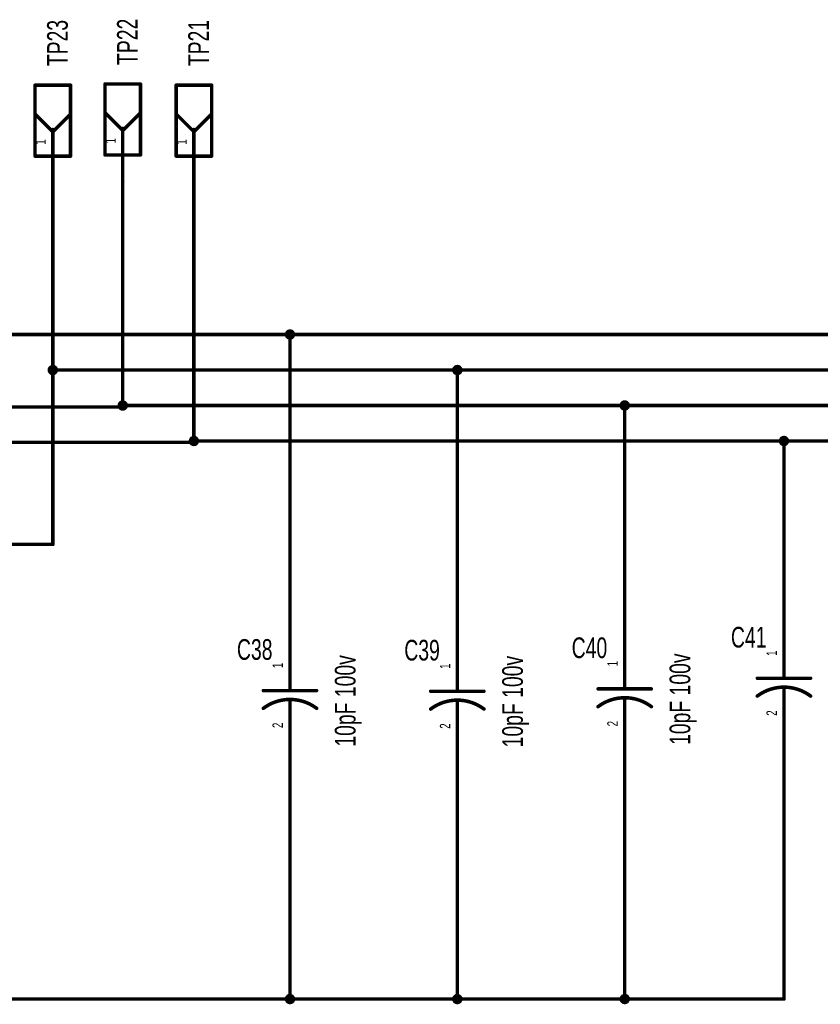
# Model space of a CAD drawing. Extents: x -2.1 to 9.4, y -2.2 to 5.9.
# Tile 5 of 7: x 4.4 to 6.6, y 0.3 to 3.1. Entities that reach past the tile are written whole.
import ezdxf
from ezdxf.enums import TextEntityAlignment as Align

# ---------------------------------------------------------------- set-up
doc = ezdxf.new("R2010")
doc.units = 0
for name, color, linetype in [('Element', 253, 'CONTINUOUS'), ('Net', 50, 'CONTINUOUS'), ('Pin', 50, 'CONTINUOUS')]:
    doc.layers.add(name, color=color, linetype=linetype)

msp = doc.modelspace()

# ---------------------------------------------------------------- linework, layer by layer
at = {"layer": 'Element', "linetype": 'CONTINUOUS'}
for points, const_width in [([(4.4072, 2.891), (4.5072, 2.891)], 0.0098), ([(4.4072, 2.691), (4.4072, 2.891)], 0.0098), ([(4.5072, 2.891), (4.5072, 2.691)], 0.0098), ([(4.6043, 2.8943), (4.7043, 2.8943)], 0.0098), ([(4.6043, 2.6943), (4.6043, 2.8943)], 0.0098), ([(4.7043, 2.8943), (4.7043, 2.6943)], 0.0098), ([(4.8048, 2.891), (4.9048, 2.891)], 0.0098), ([(4.8048, 2.691), (4.8048, 2.891)], 0.0098), ([(4.9048, 2.891), (4.9048, 2.691)], 0.0098), ([(4.4072, 2.8097), (4.4572, 2.7597)], 0.0098), ([(4.5072, 2.8097), (4.4572, 2.7597)], 0.0098), ([(4.6043, 2.8131), (4.6543, 2.7631)], 0.0098), ([(4.7043, 2.8131), (4.6543, 2.7631)], 0.0098), ([(4.8048, 2.8097), (4.8548, 2.7597)], 0.0098), ([(4.9048, 2.8097), (4.8548, 2.7597)], 0.0098), ([(4.4572, 2.766), (4.4572, 2.691)], 0.0098), ([(4.6543, 2.7693), (4.6543, 2.6943)], 0.0098), ([(4.8548, 2.766), (4.8548, 2.691)], 0.0098), ([(4.5072, 2.691), (4.4072, 2.691)], 0.0098), ([(4.7043, 2.6943), (4.6043, 2.6943)], 0.0098), ([(4.9048, 2.691), (4.8048, 2.691)], 0.0098), ([(6.5176, 1.2564), (6.5176, 1.2194)], 0.0098), ([(5.1255, 1.2218), (5.1255, 1.1848)], 0.0098), ([(5.5972, 1.2198), (5.5972, 1.1828)], 0.0098), ([(6.0689, 1.2266), (6.0689, 1.1896)], 0.0098), ([(6.4426, 1.2194), (6.5926, 1.2194)], 0.0098), ([(5.9939, 1.1896), (6.1439, 1.1896)], 0.0098), ([(6.5928, 1.1693), (6.5862, 1.1739), (6.5794, 1.1781), (6.5722, 1.1819), (6.5649, 1.1852), (6.5573, 1.188), (6.5496, 1.1903), (6.5417, 1.1921), (6.5337, 1.1934), (6.5257, 1.1942), (6.5176, 1.1944), (6.5096, 1.1942), (6.5015, 1.1934), (6.4936, 1.1921), (6.4857, 1.1903), (6.478, 1.188), (6.4704, 1.1852), (6.463, 1.1819), (6.4559, 1.1781), (6.449, 1.1739), (6.4424, 1.1693)], 0.01), ([(6.5176, 1.1944), (6.5176, 1.1564)], 0.0098), ([(5.0505, 1.1848), (5.2005, 1.1848)], 0.0098), ([(5.5222, 1.1828), (5.6722, 1.1828)], 0.0098), ([(6.1441, 1.1395), (6.1375, 1.1441), (6.1306, 1.1483), (6.1235, 1.1521), (6.1161, 1.1554), (6.1086, 1.1582), (6.1008, 1.1605), (6.093, 1.1623), (6.085, 1.1636), (6.077, 1.1644), (6.0689, 1.1646), (6.0608, 1.1644), (6.0528, 1.1636), (6.0448, 1.1623), (6.037, 1.1605), (6.0292, 1.1582), (6.0217, 1.1554), (6.0143, 1.1521), (6.0072, 1.1483), (6.0003, 1.1441), (5.9937, 1.1394)], 0.01), ([(6.0689, 1.1646), (6.0689, 1.1266)], 0.0098), ([(5.2007, 1.1347), (5.1941, 1.1393), (5.1873, 1.1435), (5.1801, 1.1473), (5.1727, 1.1506), (5.1652, 1.1534), (5.1574, 1.1557), (5.1496, 1.1575), (5.1416, 1.1588), (5.1336, 1.1596), (5.1255, 1.1598), (5.1175, 1.1596), (5.1094, 1.1588), (5.1015, 1.1575), (5.0936, 1.1557), (5.0859, 1.1534), (5.0783, 1.1506), (5.0709, 1.1473), (5.0638, 1.1435), (5.0569, 1.1393), (5.0503, 1.1346)], 0.01), ([(5.1255, 1.1598), (5.1255, 1.1218)], 0.0098), ([(5.6724, 1.1327), (5.6658, 1.1373), (5.6589, 1.1415), (5.6518, 1.1453), (5.6444, 1.1486), (5.6368, 1.1514), (5.6291, 1.1537), (5.6212, 1.1555), (5.6133, 1.1568), (5.6052, 1.1576), (5.5972, 1.1578), (5.5891, 1.1576), (5.5811, 1.1568), (5.5731, 1.1555), (5.5653, 1.1537), (5.5575, 1.1514), (5.55, 1.1486), (5.5426, 1.1453), (5.5354, 1.1415), (5.5286, 1.1373), (5.522, 1.1326)], 0.01), ([(5.5972, 1.1578), (5.5972, 1.1198)], 0.0098)]:
    msp.add_lwpolyline(points, dxfattribs=dict(at, const_width=const_width))
for points, const_width in [([(4.4048, 2.891, 1), (4.4097, 2.891, 1), (4.4048, 2.891, 1)], 0.0049), ([(4.4048, 2.891, 1), (4.4097, 2.891, 1), (4.4048, 2.891, 1)], 0.0049), ([(4.5048, 2.891, 1), (4.5097, 2.891, 1), (4.5048, 2.891, 1)], 0.0049), ([(4.5048, 2.891, 1), (4.5097, 2.891, 1), (4.5048, 2.891, 1)], 0.0049), ([(4.6019, 2.8943, 1), (4.6068, 2.8943, 1), (4.6019, 2.8943, 1)], 0.0049), ([(4.6019, 2.8943, 1), (4.6068, 2.8943, 1), (4.6019, 2.8943, 1)], 0.0049), ([(4.7019, 2.8943, 1), (4.7068, 2.8943, 1), (4.7019, 2.8943, 1)], 0.0049), ([(4.7019, 2.8943, 1), (4.7068, 2.8943, 1), (4.7019, 2.8943, 1)], 0.0049), ([(4.8024, 2.891, 1), (4.8073, 2.891, 1), (4.8024, 2.891, 1)], 0.0049), ([(4.8024, 2.891, 1), (4.8073, 2.891, 1), (4.8024, 2.891, 1)], 0.0049), ([(4.9024, 2.891, 1), (4.9073, 2.891, 1), (4.9024, 2.891, 1)], 0.0049), ([(4.9024, 2.891, 1), (4.9073, 2.891, 1), (4.9024, 2.891, 1)], 0.0049), ([(4.4048, 2.8097, 1), (4.4097, 2.8097, 1), (4.4048, 2.8097, 1)], 0.0049), ([(4.5048, 2.8097, 1), (4.5097, 2.8097, 1), (4.5048, 2.8097, 1)], 0.0049), ([(4.6019, 2.8131, 1), (4.6068, 2.8131, 1), (4.6019, 2.8131, 1)], 0.0049), ([(4.7019, 2.8131, 1), (4.7068, 2.8131, 1), (4.7019, 2.8131, 1)], 0.0049), ([(4.8024, 2.8097, 1), (4.8073, 2.8097, 1), (4.8024, 2.8097, 1)], 0.0049), ([(4.9024, 2.8097, 1), (4.9073, 2.8097, 1), (4.9024, 2.8097, 1)], 0.0049), ([(4.4548, 2.766, 1), (4.4597, 2.766, 1), (4.4548, 2.766, 1)], 0.0049), ([(4.4548, 2.7597, 1), (4.4597, 2.7597, 1), (4.4548, 2.7597, 1)], 0.0049), ([(4.4548, 2.7597, 1), (4.4597, 2.7597, 1), (4.4548, 2.7597, 1)], 0.0049), ([(4.6519, 2.7693, 1), (4.6568, 2.7693, 1), (4.6519, 2.7693, 1)], 0.0049), ([(4.6519, 2.7631, 1), (4.6568, 2.7631, 1), (4.6519, 2.7631, 1)], 0.0049), ([(4.6519, 2.7631, 1), (4.6568, 2.7631, 1), (4.6519, 2.7631, 1)], 0.0049), ([(4.8524, 2.766, 1), (4.8573, 2.766, 1), (4.8524, 2.766, 1)], 0.0049), ([(4.8524, 2.7597, 1), (4.8573, 2.7597, 1), (4.8524, 2.7597, 1)], 0.0049), ([(4.8524, 2.7597, 1), (4.8573, 2.7597, 1), (4.8524, 2.7597, 1)], 0.0049), ([(4.4048, 2.691, 1), (4.4097, 2.691, 1), (4.4048, 2.691, 1)], 0.0049), ([(4.4048, 2.691, 1), (4.4097, 2.691, 1), (4.4048, 2.691, 1)], 0.0049), ([(4.4548, 2.691, 1), (4.4597, 2.691, 1), (4.4548, 2.691, 1)], 0.0049), ([(4.5048, 2.691, 1), (4.5097, 2.691, 1), (4.5048, 2.691, 1)], 0.0049), ([(4.5048, 2.691, 1), (4.5097, 2.691, 1), (4.5048, 2.691, 1)], 0.0049), ([(4.6019, 2.6943, 1), (4.6068, 2.6943, 1), (4.6019, 2.6943, 1)], 0.0049), ([(4.6019, 2.6943, 1), (4.6068, 2.6943, 1), (4.6019, 2.6943, 1)], 0.0049), ([(4.6519, 2.6943, 1), (4.6568, 2.6943, 1), (4.6519, 2.6943, 1)], 0.0049), ([(4.7019, 2.6943, 1), (4.7068, 2.6943, 1), (4.7019, 2.6943, 1)], 0.0049), ([(4.7019, 2.6943, 1), (4.7068, 2.6943, 1), (4.7019, 2.6943, 1)], 0.0049), ([(4.8024, 2.691, 1), (4.8073, 2.691, 1), (4.8024, 2.691, 1)], 0.0049), ([(4.8024, 2.691, 1), (4.8073, 2.691, 1), (4.8024, 2.691, 1)], 0.0049), ([(4.8524, 2.691, 1), (4.8573, 2.691, 1), (4.8524, 2.691, 1)], 0.0049), ([(4.9024, 2.691, 1), (4.9073, 2.691, 1), (4.9024, 2.691, 1)], 0.0049), ([(4.9024, 2.691, 1), (4.9073, 2.691, 1), (4.9024, 2.691, 1)], 0.0049), ([(6.5152, 1.2564, 1), (6.5201, 1.2564, 1), (6.5152, 1.2564, 1)], 0.0049), ([(5.1231, 1.2218, 1), (5.128, 1.2218, 1), (5.1231, 1.2218, 1)], 0.0049), ([(5.5947, 1.2198, 1), (5.5996, 1.2198, 1), (5.5947, 1.2198, 1)], 0.0049), ([(6.0664, 1.2266, 1), (6.0714, 1.2266, 1), (6.0664, 1.2266, 1)], 0.0049), ([(6.4402, 1.2194, 1), (6.4451, 1.2194, 1), (6.4402, 1.2194, 1)], 0.0049), ([(6.5152, 1.2194, 1), (6.5201, 1.2194, 1), (6.5152, 1.2194, 1)], 0.0049), ([(6.5902, 1.2194, 1), (6.5951, 1.2194, 1), (6.5902, 1.2194, 1)], 0.0049), ([(5.9914, 1.1896, 1), (5.9964, 1.1896, 1), (5.9914, 1.1896, 1)], 0.0049), ([(6.0664, 1.1896, 1), (6.0714, 1.1896, 1), (6.0664, 1.1896, 1)], 0.0049), ([(6.1414, 1.1896, 1), (6.1464, 1.1896, 1), (6.1414, 1.1896, 1)], 0.0049), ([(6.5152, 1.1944, 1), (6.5201, 1.1944, 1), (6.5152, 1.1944, 1)], 0.0049), ([(5.0481, 1.1848, 1), (5.053, 1.1848, 1), (5.0481, 1.1848, 1)], 0.0049), ([(5.1231, 1.1848, 1), (5.128, 1.1848, 1), (5.1231, 1.1848, 1)], 0.0049), ([(5.1981, 1.1848, 1), (5.203, 1.1848, 1), (5.1981, 1.1848, 1)], 0.0049), ([(5.5197, 1.1828, 1), (5.5246, 1.1828, 1), (5.5197, 1.1828, 1)], 0.0049), ([(5.5947, 1.1828, 1), (5.5996, 1.1828, 1), (5.5947, 1.1828, 1)], 0.0049), ([(5.6697, 1.1828, 1), (5.6746, 1.1828, 1), (5.6697, 1.1828, 1)], 0.0049), ([(6.0664, 1.1646, 1), (6.0714, 1.1646, 1), (6.0664, 1.1646, 1)], 0.0049), ([(6.4399, 1.1693, 1), (6.4449, 1.1693, 1), (6.4399, 1.1693, 1)], 0.005), ([(6.5903, 1.1693, 1), (6.5953, 1.1693, 1), (6.5903, 1.1693, 1)], 0.005), ([(5.0478, 1.1346, 1), (5.0528, 1.1346, 1), (5.0478, 1.1346, 1)], 0.005), ([(5.1231, 1.1598, 1), (5.128, 1.1598, 1), (5.1231, 1.1598, 1)], 0.0049), ([(5.1982, 1.1347, 1), (5.2032, 1.1347, 1), (5.1982, 1.1347, 1)], 0.005), ([(5.5947, 1.1578, 1), (5.5996, 1.1578, 1), (5.5947, 1.1578, 1)], 0.0049), ([(5.9912, 1.1394, 1), (5.9962, 1.1394, 1), (5.9912, 1.1394, 1)], 0.005), ([(6.1416, 1.1395, 1), (6.1466, 1.1395, 1), (6.1416, 1.1395, 1)], 0.005), ([(6.5152, 1.1564, 1), (6.5201, 1.1564, 1), (6.5152, 1.1564, 1)], 0.0049), ([(5.1231, 1.1218, 1), (5.128, 1.1218, 1), (5.1231, 1.1218, 1)], 0.0049), ([(5.5195, 1.1326, 1), (5.5245, 1.1326, 1), (5.5195, 1.1326, 1)], 0.005), ([(5.5947, 1.1198, 1), (5.5996, 1.1198, 1), (5.5947, 1.1198, 1)], 0.0049), ([(5.6699, 1.1327, 1), (5.6749, 1.1327, 1), (5.6699, 1.1327, 1)], 0.005), ([(6.0664, 1.1266, 1), (6.0714, 1.1266, 1), (6.0664, 1.1266, 1)], 0.0049)]:
    msp.add_lwpolyline(points, format="xyb", dxfattribs=dict(at, const_width=const_width))
at = {"layer": 'Net', "linetype": 'CONTINUOUS', "const_width": 0.0098}
for points in [[(4.4572, 2.616), (4.4572, 1.5967)], [(4.6543, 2.6193), (4.6543, 1.9842)], [(4.8548, 2.616), (4.8548, 1.8846)], [(6.8496, 2.1882), (4.2705, 2.1882)], [(5.1157, 2.1882), (5.1162, 2.1852), (5.1176, 2.1824), (5.1197, 2.1802), (5.1225, 2.1788), (5.1255, 2.1784), (5.1286, 2.1788), (5.1313, 2.1802), (5.1335, 2.1824), (5.1349, 2.1852), (5.1354, 2.1882), (5.1349, 2.1912), (5.1335, 2.194), (5.1313, 2.1962), (5.1286, 2.1976), (5.1255, 2.198), (5.1225, 2.1976), (5.1197, 2.1962), (5.1176, 2.194), (5.1162, 2.1912), (5.1157, 2.1882)], [(5.1255, 1.3718), (5.1255, 2.1882)], [(4.4474, 2.0882), (4.4479, 2.0852), (4.4493, 2.0824), (4.4514, 2.0802), (4.4542, 2.0788), (4.4572, 2.0784), (4.4603, 2.0788), (4.463, 2.0802), (4.4652, 2.0824), (4.4666, 2.0852), (4.4671, 2.0882), (4.4666, 2.0912), (4.4652, 2.094), (4.463, 2.0962), (4.4603, 2.0976), (4.4572, 2.098), (4.4542, 2.0976), (4.4514, 2.0962), (4.4493, 2.094), (4.4479, 2.0912), (4.4474, 2.0882)], [(6.8496, 2.0882), (4.4572, 2.0882)], [(5.5873, 2.0882), (5.5878, 2.0852), (5.5892, 2.0824), (5.5914, 2.0802), (5.5941, 2.0788), (5.5972, 2.0784), (5.6002, 2.0788), (5.603, 2.0802), (5.6051, 2.0824), (5.6065, 2.0852), (5.607, 2.0882), (5.6065, 2.0912), (5.6051, 2.094), (5.603, 2.0962), (5.6002, 2.0976), (5.5972, 2.098), (5.5941, 2.0976), (5.5914, 2.0962), (5.5892, 2.094), (5.5878, 2.0912), (5.5873, 2.0882)], [(5.5972, 1.3698), (5.5972, 2.0882)], [(4.6445, 1.9882), (4.645, 1.9852), (4.6464, 1.9824), (4.6485, 1.9802), (4.6513, 1.9788), (4.6543, 1.9784), (4.6574, 1.9788), (4.6601, 1.9802), (4.6623, 1.9824), (4.6637, 1.9852), (4.6642, 1.9882), (4.6637, 1.9912), (4.6623, 1.994), (4.6601, 1.9962), (4.6574, 1.9976), (4.6543, 1.998), (4.6513, 1.9976), (4.6485, 1.9962), (4.6464, 1.994), (4.645, 1.9912), (4.6445, 1.9882)], [(6.0591, 1.9882), (6.0595, 1.9852), (6.0609, 1.9824), (6.0631, 1.9802), (6.0659, 1.9788), (6.0689, 1.9784), (6.0719, 1.9788), (6.0747, 1.9802), (6.0769, 1.9824), (6.0783, 1.9852), (6.0787, 1.9882), (6.0783, 1.9912), (6.0769, 1.994), (6.0747, 1.9962), (6.0719, 1.9976), (6.0689, 1.998), (6.0659, 1.9976), (6.0631, 1.9962), (6.0609, 1.994), (6.0595, 1.9912), (6.0591, 1.9882)], [(4.6543, 1.9842), (3.1634, 1.9842)], [(6.8496, 1.9882), (4.6543, 1.9882)], [(6.0689, 1.3766), (6.0689, 1.9882)], [(4.8548, 1.8846), (3.9523, 1.8846)], [(4.845, 1.8882), (4.8455, 1.8852), (4.8469, 1.8824), (4.849, 1.8802), (4.8518, 1.8788), (4.8548, 1.8784), (4.8579, 1.8788), (4.8606, 1.8802), (4.8628, 1.8824), (4.8642, 1.8852), (4.8647, 1.8882), (4.8642, 1.8912), (4.8628, 1.894), (4.8606, 1.8962), (4.8579, 1.8976), (4.8548, 1.898), (4.8518, 1.8976), (4.849, 1.8962), (4.8469, 1.894), (4.8455, 1.8912), (4.845, 1.8882)], [(4.8548, 1.8882), (6.8496, 1.8882)], [(6.5078, 1.8882), (6.5083, 1.8852), (6.5097, 1.8824), (6.5118, 1.8802), (6.5146, 1.8788), (6.5176, 1.8784), (6.5207, 1.8788), (6.5234, 1.8802), (6.5256, 1.8824), (6.527, 1.8852), (6.5275, 1.8882), (6.527, 1.8912), (6.5256, 1.894), (6.5234, 1.8962), (6.5207, 1.8976), (6.5176, 1.898), (6.5146, 1.8976), (6.5118, 1.8962), (6.5097, 1.894), (6.5083, 1.8912), (6.5078, 1.8882)], [(6.5176, 1.4064), (6.5176, 1.8882)], [(4.4572, 1.5967), (3.1634, 1.5967)], [(6.5176, 0.3155), (6.5176, 1.0064)], [(5.1255, 0.9718), (5.1255, 0.3155)], [(5.5972, 0.9698), (5.5972, 0.3155)], [(6.0689, 0.9766), (6.0689, 0.3155)], [(3.6254, 0.3155), (6.5176, 0.3155)], [(5.1157, 0.3155), (5.1162, 0.3124), (5.1176, 0.3097), (5.1197, 0.3075), (5.1225, 0.3061), (5.1255, 0.3056), (5.1286, 0.3061), (5.1313, 0.3075), (5.1335, 0.3097), (5.1349, 0.3124), (5.1354, 0.3155), (5.1349, 0.3185), (5.1335, 0.3212), (5.1313, 0.3234), (5.1286, 0.3248), (5.1255, 0.3253), (5.1225, 0.3248), (5.1197, 0.3234), (5.1176, 0.3212), (5.1162, 0.3185), (5.1157, 0.3155)], [(5.5873, 0.3155), (5.5878, 0.3124), (5.5892, 0.3097), (5.5914, 0.3075), (5.5941, 0.3061), (5.5972, 0.3056), (5.6002, 0.3061), (5.603, 0.3075), (5.6051, 0.3097), (5.6065, 0.3124), (5.607, 0.3155), (5.6065, 0.3185), (5.6051, 0.3212), (5.603, 0.3234), (5.6002, 0.3248), (5.5972, 0.3253), (5.5941, 0.3248), (5.5914, 0.3234), (5.5892, 0.3212), (5.5878, 0.3185), (5.5873, 0.3155)], [(6.0591, 0.3155), (6.0595, 0.3124), (6.0609, 0.3097), (6.0631, 0.3075), (6.0659, 0.3061), (6.0689, 0.3056), (6.0719, 0.3061), (6.0747, 0.3075), (6.0769, 0.3097), (6.0783, 0.3124), (6.0787, 0.3155), (6.0783, 0.3185), (6.0769, 0.3212), (6.0747, 0.3234), (6.0719, 0.3248), (6.0689, 0.3253), (6.0659, 0.3248), (6.0631, 0.3234), (6.0609, 0.3212), (6.0595, 0.3185), (6.0591, 0.3155)]]:
    msp.add_lwpolyline(points, dxfattribs=at)
at = {"layer": 'Net', "linetype": 'CONTINUOUS', "const_width": 0.0049}
for points in [[(4.4548, 2.616, 1), (4.4597, 2.616, 1), (4.4548, 2.616, 1)], [(4.6519, 2.6193, 1), (4.6568, 2.6193, 1), (4.6519, 2.6193, 1)], [(4.8524, 2.616, 1), (4.8573, 2.616, 1), (4.8524, 2.616, 1)], [(5.1132, 2.1882, 1), (5.1181, 2.1882, 1), (5.1132, 2.1882, 1)], [(5.1231, 2.1882, 1), (5.128, 2.1882, 1), (5.1231, 2.1882, 1)], [(4.4449, 2.0882, 1), (4.4498, 2.0882, 1), (4.4449, 2.0882, 1)], [(4.4548, 2.0882, 1), (4.4597, 2.0882, 1), (4.4548, 2.0882, 1)], [(5.5849, 2.0882, 1), (5.5898, 2.0882, 1), (5.5849, 2.0882, 1)], [(5.5947, 2.0882, 1), (5.5996, 2.0882, 1), (5.5947, 2.0882, 1)], [(4.642, 1.9882, 1), (4.6469, 1.9882, 1), (4.642, 1.9882, 1)], [(4.6519, 1.9882, 1), (4.6568, 1.9882, 1), (4.6519, 1.9882, 1)], [(4.6519, 1.9842, 1), (4.6568, 1.9842, 1), (4.6519, 1.9842, 1)], [(4.6519, 1.9842, 1), (4.6568, 1.9842, 1), (4.6519, 1.9842, 1)], [(6.0566, 1.9882, 1), (6.0615, 1.9882, 1), (6.0566, 1.9882, 1)], [(6.0664, 1.9882, 1), (6.0714, 1.9882, 1), (6.0664, 1.9882, 1)], [(4.8425, 1.8882, 1), (4.8474, 1.8882, 1), (4.8425, 1.8882, 1)], [(4.8524, 1.8882, 1), (4.8573, 1.8882, 1), (4.8524, 1.8882, 1)], [(4.8524, 1.8846, 1), (4.8573, 1.8846, 1), (4.8524, 1.8846, 1)], [(4.8524, 1.8846, 1), (4.8573, 1.8846, 1), (4.8524, 1.8846, 1)], [(6.5053, 1.8882, 1), (6.5102, 1.8882, 1), (6.5053, 1.8882, 1)], [(6.5152, 1.8882, 1), (6.5201, 1.8882, 1), (6.5152, 1.8882, 1)], [(4.4548, 1.5967, 1), (4.4597, 1.5967, 1), (4.4548, 1.5967, 1)], [(4.4548, 1.5967, 1), (4.4597, 1.5967, 1), (4.4548, 1.5967, 1)], [(6.5152, 1.4064, 1), (6.5201, 1.4064, 1), (6.5152, 1.4064, 1)], [(5.1231, 1.3718, 1), (5.128, 1.3718, 1), (5.1231, 1.3718, 1)], [(5.5947, 1.3698, 1), (5.5996, 1.3698, 1), (5.5947, 1.3698, 1)], [(6.0664, 1.3766, 1), (6.0714, 1.3766, 1), (6.0664, 1.3766, 1)], [(6.5152, 1.0064, 1), (6.5201, 1.0064, 1), (6.5152, 1.0064, 1)], [(5.1231, 0.9718, 1), (5.128, 0.9718, 1), (5.1231, 0.9718, 1)], [(5.5947, 0.9698, 1), (5.5996, 0.9698, 1), (5.5947, 0.9698, 1)], [(6.0664, 0.9766, 1), (6.0714, 0.9766, 1), (6.0664, 0.9766, 1)], [(5.1132, 0.3155, 1), (5.1181, 0.3155, 1), (5.1132, 0.3155, 1)], [(5.1231, 0.3155, 1), (5.128, 0.3155, 1), (5.1231, 0.3155, 1)], [(5.5849, 0.3155, 1), (5.5898, 0.3155, 1), (5.5849, 0.3155, 1)], [(5.5947, 0.3155, 1), (5.5996, 0.3155, 1), (5.5947, 0.3155, 1)], [(6.0566, 0.3155, 1), (6.0615, 0.3155, 1), (6.0566, 0.3155, 1)], [(6.0664, 0.3155, 1), (6.0714, 0.3155, 1), (6.0664, 0.3155, 1)], [(6.5152, 0.3155, 1), (6.5201, 0.3155, 1), (6.5152, 0.3155, 1)], [(6.5152, 0.3155, 1), (6.5201, 0.3155, 1), (6.5152, 0.3155, 1)]]:
    msp.add_lwpolyline(points, format="xyb", dxfattribs=at)
at = {"layer": 'Pin', "linetype": 'CONTINUOUS', "const_width": 0.0098}
for points in [[(4.4572, 2.766), (4.4572, 2.616)], [(4.6543, 2.7693), (4.6543, 2.6193)], [(4.8548, 2.766), (4.8548, 2.616)], [(6.5176, 1.2564), (6.5176, 1.4064)], [(5.1255, 1.2218), (5.1255, 1.3718)], [(5.5972, 1.2198), (5.5972, 1.3698)], [(6.0689, 1.2266), (6.0689, 1.3766)], [(6.5176, 1.1564), (6.5176, 1.0064)], [(5.1255, 1.1218), (5.1255, 0.9718)], [(5.5972, 1.1198), (5.5972, 0.9698)], [(6.0689, 1.1266), (6.0689, 0.9766)]]:
    msp.add_lwpolyline(points, dxfattribs=at)
at = {"layer": 'Pin', "linetype": 'CONTINUOUS', "const_width": 0.0049}
for points in [[(4.4548, 2.766, 1), (4.4597, 2.766, 1), (4.4548, 2.766, 1)], [(4.6519, 2.7693, 1), (4.6568, 2.7693, 1), (4.6519, 2.7693, 1)], [(4.8524, 2.766, 1), (4.8573, 2.766, 1), (4.8524, 2.766, 1)], [(4.4548, 2.616, 1), (4.4597, 2.616, 1), (4.4548, 2.616, 1)], [(4.6519, 2.6193, 1), (4.6568, 2.6193, 1), (4.6519, 2.6193, 1)], [(4.8524, 2.616, 1), (4.8573, 2.616, 1), (4.8524, 2.616, 1)], [(6.5152, 1.4064, 1), (6.5201, 1.4064, 1), (6.5152, 1.4064, 1)], [(5.1231, 1.3718, 1), (5.128, 1.3718, 1), (5.1231, 1.3718, 1)], [(5.5947, 1.3698, 1), (5.5996, 1.3698, 1), (5.5947, 1.3698, 1)], [(6.0664, 1.3766, 1), (6.0714, 1.3766, 1), (6.0664, 1.3766, 1)], [(6.5152, 1.2564, 1), (6.5201, 1.2564, 1), (6.5152, 1.2564, 1)], [(5.1231, 1.2218, 1), (5.128, 1.2218, 1), (5.1231, 1.2218, 1)], [(5.5947, 1.2198, 1), (5.5996, 1.2198, 1), (5.5947, 1.2198, 1)], [(6.0664, 1.2266, 1), (6.0714, 1.2266, 1), (6.0664, 1.2266, 1)], [(6.5152, 1.1564, 1), (6.5201, 1.1564, 1), (6.5152, 1.1564, 1)], [(5.1231, 1.1218, 1), (5.128, 1.1218, 1), (5.1231, 1.1218, 1)], [(5.5947, 1.1198, 1), (5.5996, 1.1198, 1), (5.5947, 1.1198, 1)], [(6.0664, 1.1266, 1), (6.0714, 1.1266, 1), (6.0664, 1.1266, 1)], [(6.5152, 1.0064, 1), (6.5201, 1.0064, 1), (6.5152, 1.0064, 1)], [(5.1231, 0.9718, 1), (5.128, 0.9718, 1), (5.1231, 0.9718, 1)], [(5.5947, 0.9698, 1), (5.5996, 0.9698, 1), (5.5947, 0.9698, 1)], [(6.0664, 0.9766, 1), (6.0714, 0.9766, 1), (6.0664, 0.9766, 1)]]:
    msp.add_lwpolyline(points, format="xyb", dxfattribs=at)

# ---------------------------------------------------------------- texts
at = {"layer": 'Element', "width": 0.7}
for s, p in [('TP23', (4.5169, 3.0097)), ('TP22', (4.714, 3.0131)), ('TP21', (4.9145, 3.0097)), ('10pF 100v', (5.3278, 1.1557)), ('10pF 100v', (5.7994, 1.1537)), ('10pF 100v', (6.2711, 1.1605))]:
    msp.add_text(s, height=0.0583, rotation=90, dxfattribs=at).set_placement(p, align=Align.BOTTOM_CENTER)
for s, p in [('C41', (6.4183, 1.2886)), ('C40', (5.9695, 1.2588)), ('C38', (5.0262, 1.254)), ('C39', (5.4978, 1.252))]:
    msp.add_text(s, height=0.0583, dxfattribs=at).set_placement(p, align=Align.BOTTOM_CENTER)
at = {"layer": 'Pin', "width": 0.7}
for s, p in [('1', (4.408, 2.7233)), ('1', (4.6051, 2.7267)), ('1', (4.8056, 2.7233)), ('1', (6.4684, 1.2827)), ('1', (5.0763, 1.2481)), ('1', (5.548, 1.2461)), ('1', (6.0197, 1.2529)), ('2', (6.4684, 1.1138)), ('2', (5.0763, 1.0792)), ('2', (5.548, 1.0772)), ('2', (6.0197, 1.084))]:
    msp.add_text(s, height=0.0292, rotation=90, dxfattribs=at).set_placement(p, align=Align.TOP_LEFT)

doc.saveas('drawing.dxf')
